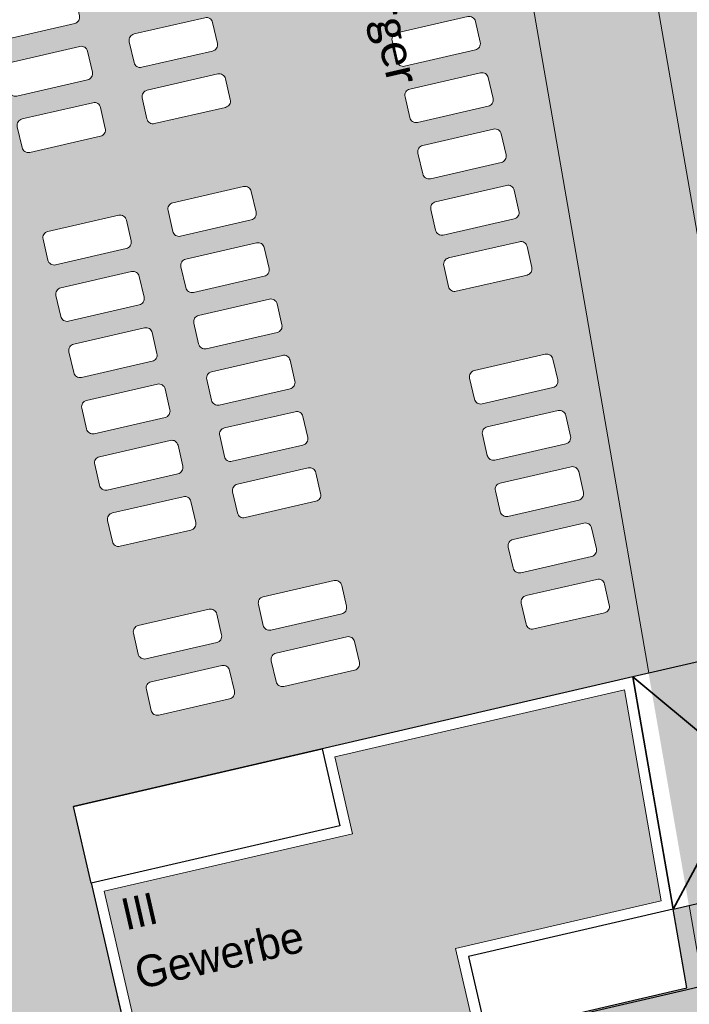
# Model space of a CAD drawing. Header units: metres. Extents: x -862 to 1262, y -354 to 644.
# Tile 231 of 256: x -171 to -140, y 311 to 358. Entities that reach past the tile are written whole.
import ezdxf

# ---------------------------------------------------------------- set-up
doc = ezdxf.new("R2010")
doc.units = ezdxf.units.M
doc.header["$LTSCALE"] = 0.5
doc.set_wipeout_variables(frame=1)
for name, color, linetype in [('BPR_Verkehr_220520', 7, 'Continuous'), ('DZH_Baufelder Nord_220610', 7, 'Continuous'), ('LPB_Freiraum_220609', 7, 'Continuous')]:
    doc.layers.add(name, color=color, linetype=linetype)
doc.styles.add('Calibri Light', font='calibril.ttf')
doc.styles.add('Favorit Std Light', font='txt')

# ---------------------------------------------------------------- blocks, each defined once
blk = doc.blocks.new('Slab (2D)-34')
at = {"color": 255, "linetype": 'Continuous', "lineweight": 25, "transparency": 33554687}
blk.add_wipeout([(-122.992, 237.53), (-119.83, 219.395), (-108.033, 221.483), (-111.172, 239.578)], dxfattribs=at)
at = {"color": 7, "linetype": 'Continuous', "lineweight": 25, "transparency": 33554687, "flags": 128}
blk.add_lwpolyline([(-122.992, 237.53), (-119.83, 219.395), (-108.033, 221.483), (-111.172, 239.578)], close=True, dxfattribs=at)
at = {"color": 255, "linetype": 'Continuous', "lineweight": 25, "transparency": 33554687}
blk.add_wipeout([(-122.992, 237.53), (-119.83, 219.395), (-108.033, 221.483), (-111.172, 239.578)], dxfattribs=at)
at = {"color": 7, "linetype": 'Continuous', "lineweight": 25, "transparency": 33554687, "flags": 128}
blk.add_lwpolyline([(-122.992, 237.53), (-119.83, 219.395), (-108.033, 221.483), (-111.172, 239.578)], close=True, dxfattribs=at)
at = {"color": 255, "linetype": 'Continuous', "lineweight": 25, "transparency": 33554687}
blk.add_wipeout([(-122.992, 237.53), (-119.83, 219.395), (-108.033, 221.483), (-111.172, 239.578)], dxfattribs=at)
at = {"color": 7, "linetype": 'Continuous', "lineweight": 25, "transparency": 33554687, "flags": 128}
blk.add_lwpolyline([(-122.992, 237.53), (-119.83, 219.395), (-108.033, 221.483), (-111.172, 239.578)], close=True, dxfattribs=at)
at = {"color": 255, "linetype": 'Continuous', "lineweight": 25, "transparency": 33554687}
blk.add_wipeout([(-122.992, 237.53), (-119.83, 219.395), (-108.033, 221.483), (-111.172, 239.578)], dxfattribs=at)
at = {"color": 7, "linetype": 'Continuous', "lineweight": 25, "transparency": 33554687, "flags": 128}
blk.add_lwpolyline([(-122.992, 237.53), (-119.83, 219.395), (-108.033, 221.483), (-111.172, 239.578)], close=True, dxfattribs=at)
at = {"color": 255, "linetype": 'Continuous', "lineweight": 25, "transparency": 33554687}
blk.add_wipeout([(-122.992, 237.53), (-119.83, 219.395), (-108.033, 221.483), (-111.172, 239.578)], dxfattribs=at)
at = {"color": 7, "linetype": 'Continuous', "lineweight": 25, "transparency": 33554687, "flags": 128}
blk.add_lwpolyline([(-122.992, 237.53), (-119.83, 219.395), (-108.033, 221.483), (-111.172, 239.578)], close=True, dxfattribs=at)
at = {"color": 255, "linetype": 'Continuous', "lineweight": 25, "transparency": 33554687}
blk.add_wipeout([(-122.992, 237.53), (-119.83, 219.395), (-108.033, 221.483), (-111.172, 239.578)], dxfattribs=at)
at = {"color": 7, "linetype": 'Continuous', "lineweight": 25, "transparency": 33554687, "flags": 128}
blk.add_lwpolyline([(-122.992, 237.53), (-119.83, 219.395), (-108.033, 221.483), (-111.172, 239.578)], close=True, dxfattribs=at)
at = {"color": 255, "linetype": 'Continuous', "lineweight": 25, "transparency": 33554687}
blk.add_wipeout([(-122.992, 237.53), (-119.83, 219.395), (-108.033, 221.483), (-111.172, 239.578)], dxfattribs=at)
at = {"color": 7, "linetype": 'Continuous', "lineweight": 25, "transparency": 33554687, "flags": 128}
blk.add_lwpolyline([(-122.992, 237.53), (-119.83, 219.395), (-108.033, 221.483), (-111.172, 239.578)], close=True, dxfattribs=at)
blk = doc.blocks.new('Slab (2D)-38')
at = {"color": 255, "linetype": 'Continuous', "lineweight": 25, "transparency": 33554687}
blk.add_wipeout([(-143.474, 187.726), (-141.896, 180.906), (-148.716, 179.329), (-147.442, 173.819), (-122.055, 179.692), (-124.226, 192.177)], dxfattribs=at)
at = {"color": 7, "linetype": 'Continuous', "lineweight": 25, "transparency": 33554687, "flags": 128}
blk.add_lwpolyline([(-143.474, 187.726), (-141.896, 180.906), (-148.716, 179.329), (-147.442, 173.819), (-122.055, 179.692), (-124.226, 192.177)], close=True, dxfattribs=at)
at = {"color": 255, "linetype": 'Continuous', "lineweight": 25, "transparency": 33554687}
blk.add_wipeout([(-143.474, 187.726), (-141.896, 180.906), (-148.716, 179.329), (-147.442, 173.819), (-122.055, 179.692), (-124.226, 192.177)], dxfattribs=at)
at = {"color": 7, "linetype": 'Continuous', "lineweight": 25, "transparency": 33554687, "flags": 128}
blk.add_lwpolyline([(-143.474, 187.726), (-141.896, 180.906), (-148.716, 179.329), (-147.442, 173.819), (-122.055, 179.692), (-124.226, 192.177)], close=True, dxfattribs=at)
blk = doc.blocks.new('Slab (2D)-50')
at = {"color": 255, "linetype": 'Continuous', "lineweight": 25, "transparency": 33554687}
blk.add_wipeout([(-124.584, 194.23), (-150.763, 188.176), (-147.442, 173.821), (-122.055, 179.693)], dxfattribs=at)
at = {"color": 7, "linetype": 'Continuous', "lineweight": 25, "transparency": 33554687, "flags": 128}
blk.add_lwpolyline([(-124.584, 194.23), (-150.763, 188.176), (-147.442, 173.821), (-122.055, 179.693)], close=True, dxfattribs=at)
at = {"color": 255, "linetype": 'Continuous', "lineweight": 25, "transparency": 33554687}
blk.add_wipeout([(-124.584, 194.23), (-150.763, 188.176), (-147.442, 173.821), (-122.055, 179.693)], dxfattribs=at)
at = {"color": 7, "linetype": 'Continuous', "lineweight": 25, "transparency": 33554687, "flags": 128}
blk.add_lwpolyline([(-124.584, 194.23), (-150.763, 188.176), (-147.442, 173.821), (-122.055, 179.693)], close=True, dxfattribs=at)
blk = doc.blocks.new('Slab (2D)-51')
at = {"color": 255, "linetype": 'Continuous', "lineweight": 25, "transparency": 33554687}
blk.add_wipeout([(-124.584, 194.23), (-150.763, 188.176), (-147.442, 173.819), (-122.055, 179.692)], dxfattribs=at)
at = {"color": 7, "linetype": 'Continuous', "lineweight": 25, "transparency": 33554687, "flags": 128}
blk.add_lwpolyline([(-124.584, 194.23), (-150.763, 188.176), (-147.442, 173.819), (-122.055, 179.692)], close=True, dxfattribs=at)
at = {"color": 255, "linetype": 'Continuous', "lineweight": 25, "transparency": 33554687}
blk.add_wipeout([(-124.584, 194.23), (-150.763, 188.176), (-147.442, 173.819), (-122.055, 179.692)], dxfattribs=at)
at = {"color": 7, "linetype": 'Continuous', "lineweight": 25, "transparency": 33554687, "flags": 128}
blk.add_lwpolyline([(-124.584, 194.23), (-150.763, 188.176), (-147.442, 173.819), (-122.055, 179.692)], close=True, dxfattribs=at)
at = {"color": 255, "linetype": 'Continuous', "lineweight": 25, "transparency": 33554687}
blk.add_wipeout([(-124.584, 194.23), (-150.763, 188.176), (-147.442, 173.819), (-122.055, 179.692)], dxfattribs=at)
at = {"color": 7, "linetype": 'Continuous', "lineweight": 25, "transparency": 33554687, "flags": 128}
blk.add_lwpolyline([(-124.584, 194.23), (-150.763, 188.176), (-147.442, 173.819), (-122.055, 179.692)], close=True, dxfattribs=at)
blk = doc.blocks.new('Slab (2D)-54')
at = {"color": 255, "linetype": 'Continuous', "lineweight": 25, "transparency": 33554687}
blk.add_wipeout([(-113.959, 185.396), (-115.84, 196.251), (-124.584, 194.23), (-122.696, 183.376)], dxfattribs=at)
at = {"color": 7, "linetype": 'Continuous', "lineweight": 25, "transparency": 33554687, "flags": 128}
blk.add_lwpolyline([(-113.959, 185.396), (-115.84, 196.251), (-124.584, 194.23), (-122.696, 183.376)], close=True, dxfattribs=at)
at = {"color": 255, "linetype": 'Continuous', "lineweight": 25, "transparency": 33554687}
blk.add_wipeout([(-113.959, 185.396), (-115.84, 196.251), (-124.584, 194.23), (-122.696, 183.376)], dxfattribs=at)
at = {"color": 7, "linetype": 'Continuous', "lineweight": 25, "transparency": 33554687, "flags": 128}
blk.add_lwpolyline([(-113.959, 185.396), (-115.84, 196.251), (-124.584, 194.23), (-122.696, 183.376)], close=True, dxfattribs=at)
at = {"color": 255, "linetype": 'Continuous', "lineweight": 25, "transparency": 33554687}
blk.add_wipeout([(-113.959, 185.396), (-115.84, 196.251), (-124.584, 194.23), (-122.696, 183.376)], dxfattribs=at)
at = {"color": 7, "linetype": 'Continuous', "lineweight": 25, "transparency": 33554687, "flags": 128}
blk.add_lwpolyline([(-113.959, 185.396), (-115.84, 196.251), (-124.584, 194.23), (-122.696, 183.376)], close=True, dxfattribs=at)
at = {"color": 255, "linetype": 'Continuous', "lineweight": 25, "transparency": 33554687}
blk.add_wipeout([(-113.959, 185.396), (-115.84, 196.251), (-124.584, 194.23), (-122.696, 183.376)], dxfattribs=at)
at = {"color": 7, "linetype": 'Continuous', "lineweight": 25, "transparency": 33554687, "flags": 128}
blk.add_lwpolyline([(-113.959, 185.396), (-115.84, 196.251), (-124.584, 194.23), (-122.696, 183.376)], close=True, dxfattribs=at)
blk = doc.blocks.new('VERKEHR-Stellplatz (2D)')
at = {"color": 255, "linetype": 'Continuous', "lineweight": 9, "transparency": 33554687}
blk.add_wipeout([(4.2, 1.8), (4.207, 1.8), (4.215, 1.8), (4.222, 1.799), (4.229, 1.799), (4.237, 1.798), (4.244, 1.797), (4.251, 1.796), (4.259, 1.794), (4.266, 1.793), (4.273, 1.791), (4.28, 1.789), (4.287, 1.787), (4.294, 1.785), (4.301, 1.782), (4.308, 1.78), (4.315, 1.777), (4.322, 1.774), (4.328, 1.771), (4.335, 1.768), (4.341, 1.765), (4.348, 1.761), (4.354, 1.757), (4.36, 1.753), (4.367, 1.749), (4.373, 1.745), (4.379, 1.741), (4.385, 1.737), (4.39, 1.732), (4.396, 1.727), (4.401, 1.722), (4.407, 1.717), (4.412, 1.712), (4.417, 1.707), (4.422, 1.701), (4.427, 1.696), (4.432, 1.69), (4.437, 1.685), (4.441, 1.679), (4.445, 1.673), (4.449, 1.667), (4.453, 1.66), (4.457, 1.654), (4.461, 1.648), (4.465, 1.641), (4.468, 1.635), (4.471, 1.628), (4.474, 1.622), (4.477, 1.615), (4.48, 1.608), (4.482, 1.601), (4.485, 1.594), (4.487, 1.587), (4.489, 1.58), (4.491, 1.573), (4.493, 1.566), (4.494, 1.559), (4.496, 1.551), (4.497, 1.544), (4.498, 1.537), (4.499, 1.529), (4.499, 1.522), (4.5, 1.515), (4.5, 1.507), (4.5, 1.5), (4.5, 0.5), (4.5, 0.493), (4.5, 0.485), (4.499, 0.478), (4.499, 0.471), (4.498, 0.463), (4.497, 0.456), (4.496, 0.449), (4.494, 0.441), (4.493, 0.434), (4.491, 0.427), (4.489, 0.42), (4.487, 0.413), (4.485, 0.406), (4.482, 0.399), (4.48, 0.392), (4.477, 0.385), (4.474, 0.378), (4.471, 0.372), (4.468, 0.365), (4.465, 0.359), (4.461, 0.352), (4.457, 0.346), (4.453, 0.34), (4.449, 0.333), (4.445, 0.327), (4.441, 0.321), (4.437, 0.315), (4.432, 0.31), (4.427, 0.304), (4.422, 0.299), (4.417, 0.293), (4.412, 0.288), (4.407, 0.283), (4.401, 0.278), (4.396, 0.273), (4.39, 0.268), (4.385, 0.263), (4.379, 0.259), (4.373, 0.255), (4.367, 0.251), (4.36, 0.247), (4.354, 0.243), (4.348, 0.239), (4.341, 0.235), (4.335, 0.232), (4.328, 0.229), (4.322, 0.226), (4.315, 0.223), (4.308, 0.22), (4.301, 0.218), (4.294, 0.215), (4.287, 0.213), (4.28, 0.211), (4.273, 0.209), (4.266, 0.207), (4.259, 0.206), (4.251, 0.204), (4.244, 0.203), (4.237, 0.202), (4.229, 0.201), (4.222, 0.201), (4.215, 0.2), (4.207, 0.2), (4.2, 0.2), (0.8, 0.2), (0.793, 0.2), (0.785, 0.2), (0.778, 0.201), (0.771, 0.201), (0.763, 0.202), (0.756, 0.203), (0.749, 0.204), (0.741, 0.206), (0.734, 0.207), (0.727, 0.209), (0.72, 0.211), (0.713, 0.213), (0.706, 0.215), (0.699, 0.218), (0.692, 0.22), (0.685, 0.223), (0.678, 0.226), (0.672, 0.229), (0.665, 0.232), (0.659, 0.235), (0.652, 0.239), (0.646, 0.243), (0.64, 0.247), (0.633, 0.251), (0.627, 0.255), (0.621, 0.259), (0.615, 0.263), (0.61, 0.268), (0.604, 0.273), (0.599, 0.278), (0.593, 0.283), (0.588, 0.288), (0.583, 0.293), (0.578, 0.299), (0.573, 0.304), (0.568, 0.31), (0.563, 0.315), (0.559, 0.321), (0.555, 0.327), (0.551, 0.333), (0.547, 0.34), (0.543, 0.346), (0.539, 0.352), (0.535, 0.359), (0.532, 0.365), (0.529, 0.372), (0.526, 0.378), (0.523, 0.385), (0.52, 0.392), (0.518, 0.399), (0.515, 0.406), (0.513, 0.413), (0.511, 0.42), (0.509, 0.427), (0.507, 0.434), (0.506, 0.441), (0.504, 0.449), (0.503, 0.456), (0.502, 0.463), (0.501, 0.471), (0.501, 0.478), (0.5, 0.485), (0.5, 0.493), (0.5, 0.5), (0.5, 1.5), (0.5, 1.507), (0.5, 1.515), (0.501, 1.522), (0.501, 1.529), (0.502, 1.537), (0.503, 1.544), (0.504, 1.551), (0.506, 1.559), (0.507, 1.566), (0.509, 1.573), (0.511, 1.58), (0.513, 1.587), (0.515, 1.594), (0.518, 1.601), (0.52, 1.608), (0.523, 1.615), (0.526, 1.622), (0.529, 1.628), (0.532, 1.635), (0.535, 1.641), (0.539, 1.648), (0.543, 1.654), (0.547, 1.66), (0.551, 1.667), (0.555, 1.673), (0.559, 1.679), (0.563, 1.685), (0.568, 1.69), (0.573, 1.696), (0.578, 1.701), (0.583, 1.707), (0.588, 1.712), (0.593, 1.717), (0.599, 1.722), (0.604, 1.727), (0.61, 1.732), (0.615, 1.737), (0.621, 1.741), (0.627, 1.745), (0.633, 1.749), (0.64, 1.753), (0.646, 1.757), (0.652, 1.761), (0.659, 1.765), (0.665, 1.768), (0.672, 1.771), (0.678, 1.774), (0.685, 1.777), (0.692, 1.78), (0.699, 1.782), (0.706, 1.785), (0.713, 1.787), (0.72, 1.789), (0.727, 1.791), (0.734, 1.793), (0.741, 1.794), (0.749, 1.796), (0.756, 1.797), (0.763, 1.798), (0.771, 1.799), (0.778, 1.799), (0.785, 1.8), (0.793, 1.8), (0.8, 1.8)], dxfattribs=at)
at = {"color": 252, "linetype": 'Continuous', "lineweight": 9, "transparency": 33554687, "flags": 128}
blk.add_lwpolyline([(0.5, 1.5, -0.414214), (0.8, 1.8), (4.2, 1.8, -0.414214), (4.5, 1.5), (4.5, 0.5, -0.414214), (4.2, 0.2), (0.8, 0.2, -0.414214), (0.5, 0.5)], format="xyb", close=True, dxfattribs=at)
blk = doc.blocks.new('Group-21')
at = {"color": 7, "transparency": 33554687, "xscale": -1}
for p, rotation in [((-149.886, 224.767, 8.7), 12.93249678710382), ((-131.134, 223.533, 8.7), 12.93249677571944), ((-147.469, 214.241, 8.7), 12.93249678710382), ((-127.508, 207.744, 8.7), 12.93249677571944), ((-125.091, 197.218, 8.7), 12.93249677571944), ((-142.635, 193.189, 8.7), 12.93249678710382)]:
    blk.add_blockref('VERKEHR-Stellplatz (2D)', p, dxfattribs=dict(at, rotation=rotation))
at = {"color": 7, "transparency": 33554687, "rotation": 12.93249678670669}
for p in [(-148.307, 222.36, 8.7), (-146.494, 214.465, 8.7), (-142.264, 196.044, 8.7)]:
    blk.add_blockref('VERKEHR-Stellplatz (2D)', p, dxfattribs=at)
at = {"color": 7, "transparency": 33554687, "xscale": -1}
for p, rotation in [((-149.282, 222.136, 8.7), 12.93249678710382), ((-130.53, 220.901, 8.7), 12.93249677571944), ((-146.864, 211.61, 8.7), 12.93249678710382), ((-126.904, 205.112, 8.7), 12.93249677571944), ((-143.239, 195.821, 8.7), 12.93249678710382)]:
    blk.add_blockref('VERKEHR-Stellplatz (2D)', p, dxfattribs=dict(at, rotation=rotation))
at = {"color": 7, "transparency": 33554687, "rotation": 12.93249678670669}
for p in [(-147.703, 219.728, 8.7), (-145.89, 211.834, 8.7), (-141.66, 193.413, 8.7)]:
    blk.add_blockref('VERKEHR-Stellplatz (2D)', p, dxfattribs=at)
at = {"color": 7, "transparency": 33554687, "xscale": -1}
for p, rotation in [((-148.677, 219.504, 8.7), 12.93249678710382), ((-129.925, 218.27, 8.7), 12.93249677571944), ((-146.26, 208.978, 8.7), 12.93249678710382), ((-126.3, 202.481, 8.7), 12.93249677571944)]:
    blk.add_blockref('VERKEHR-Stellplatz (2D)', p, dxfattribs=dict(at, rotation=rotation))
at = {"color": 7, "transparency": 33554687, "rotation": 12.93249678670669}
blk.add_blockref('VERKEHR-Stellplatz (2D)', (-145.286, 209.202, 8.7), dxfattribs=at)
at = {"color": 7, "transparency": 33554687, "xscale": -1}
for p, rotation in [((-129.321, 215.638, 8.7), 12.93249677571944), ((-145.656, 206.347, 8.7), 12.93249678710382), ((-125.695, 199.849, 8.7), 12.93249677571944)]:
    blk.add_blockref('VERKEHR-Stellplatz (2D)', p, dxfattribs=dict(at, rotation=rotation))
at = {"color": 7, "transparency": 33554687, "rotation": 12.93249678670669}
blk.add_blockref('VERKEHR-Stellplatz (2D)', (-144.681, 206.571, 8.7), dxfattribs=at)
at = {"color": 7, "transparency": 33554687, "xscale": -1}
for p, rotation in [((-128.717, 213.007, 8.7), 12.93249677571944), ((-145.052, 203.715, 8.7), 12.93249678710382)]:
    blk.add_blockref('VERKEHR-Stellplatz (2D)', p, dxfattribs=dict(at, rotation=rotation))
at = {"color": 7, "transparency": 33554687, "rotation": 12.93249678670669}
blk.add_blockref('VERKEHR-Stellplatz (2D)', (-144.077, 203.939, 8.7), dxfattribs=at)
blk.add_blockref('VERKEHR-Stellplatz (2D)', (-143.473, 201.307, 8.7), dxfattribs=at)
at = {"color": 7, "transparency": 33554687, "xscale": -1, "rotation": 12.93249678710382}
blk.add_blockref('VERKEHR-Stellplatz (2D)', (-144.447, 201.084, 8.7), dxfattribs=at)

msp = doc.modelspace()

# ---------------------------------------------------------------- hatches: boundary and pattern name
at = {"layer": 'DZH_Baufelder Nord_220610', "linetype": 'Continuous', "lineweight": 0, "true_color": 0xfff9e0, "transparency": 33554687}
h = msp.add_hatch(color=7, dxfattribs=at)
edge = h.paths.add_edge_path()
edge.add_line((32.56, 384.381), (26.065, 412.337))
edge.add_line((26.065, 412.337), (-143.044, 383.001))
edge.add_line((-143.044, 383.001), (-131.09, 314.283))
edge.add_line((-131.09, 314.283), (-124.994, 315.694))
edge.add_line((-124.994, 315.694), (-140.132, 312.112))
edge.add_line((-140.132, 312.112), (-222.713, 293.033))
edge.add_line((-222.713, 293.033), (-242.987, 381.316))
edge.add_line((-242.987, 381.316), (-225.133, 380.112))
edge.add_line((-225.133, 380.112), (-225.132, 377.022))
edge.add_line((-225.132, 377.022), (-224.131, 377.064))
edge.add_line((-224.131, 377.064), (-223.131, 377.107))
edge.add_line((-223.131, 377.107), (-222.131, 377.151))
edge.add_line((-222.131, 377.151), (-221.131, 377.196))
edge.add_line((-221.131, 377.196), (-220.131, 377.243))
edge.add_line((-220.131, 377.243), (-219.131, 377.291))
edge.add_line((-219.131, 377.291), (-218.132, 377.34))
edge.add_line((-218.132, 377.34), (-217.132, 377.39))
edge.add_line((-217.132, 377.39), (-217.134, 383.723))
edge.add_line((-217.134, 383.723), (-217.132, 383.797))
edge.add_line((-217.132, 383.797), (-217.131, 380.475))
edge.add_line((-217.131, 380.475), (-213.766, 380.348))
edge.add_line((-213.766, 380.348), (-210.402, 380.221))
edge.add_line((-210.402, 380.221), (-207.037, 380.095))
edge.add_line((-207.037, 380.095), (-203.672, 379.969))
edge.add_line((-203.672, 379.969), (-200.307, 379.843))
edge.add_line((-200.307, 379.843), (-196.942, 379.717))
edge.add_line((-196.942, 379.717), (-193.577, 379.591))
edge.add_line((-193.577, 379.591), (-190.212, 379.466))
edge.add_line((-190.212, 379.466), (-185.332, 379.746))
edge.add_line((-185.332, 379.746), (-180.452, 380.027))
edge.add_line((-180.452, 380.027), (-175.572, 380.309))
edge.add_line((-175.572, 380.309), (-170.692, 380.59))
edge.add_line((-170.692, 380.59), (-165.812, 380.872))
edge.add_line((-165.812, 380.872), (-160.932, 381.154))
edge.add_line((-160.932, 381.154), (-156.052, 381.437))
edge.add_line((-156.052, 381.437), (-151.172, 381.72))
edge.add_line((-151.172, 381.72), (-145.515, 382.701))
edge.add_arc((-592.103, 2940.189), 2596.186, 279.778231, 279.905109, ccw=False)
edge.add_line((-151.179, 381.719), (-146.177, 353.006))
edge.add_line((-146.177, 353.006), (-139.143, 312.527))
edge.add_line((-139.143, 312.527), (-133.533, 313.827))
edge.add_line((-133.533, 313.827), (-145.515, 382.701))
edge.add_line((-145.515, 382.701), (-116.502, 387.734))
edge.add_line((-116.502, 387.734), (48.114, 416.303))
edge.add_line((48.114, 416.303), (50.998, 399.892))
edge.add_line((50.998, 399.892), (101.728, 411.678))
edge.add_line((101.728, 411.678), (102.431, 408.649))
edge.add_line((102.431, 408.649), (123.765, 316.824))
edge.add_line((123.765, 316.824), (90.365, 309.362))
edge.add_line((90.365, 309.362), (78.874, 358.822))
edge.add_line((78.874, 358.822), (104.394, 364.751))
edge.add_line((104.394, 364.751), (101.144, 378.739))
edge.add_line((101.144, 378.739), (50.465, 366.965))
edge.add_line((50.465, 366.965), (46.131, 385.623))
edge.add_line((46.131, 385.623), (37.425, 383.6))
edge.add_line((37.425, 383.6), (8.074, 339.109))
edge.add_line((8.074, 339.109), (8.072, 339.11))
edge.add_line((8.072, 339.11), (8.058, 339.09))
edge.add_arc((-48.597, 275.774), 84.963, 48.1783, 48.19372)
edge.add_line((8.041, 339.105), (7.368, 339.676))
edge.add_line((7.368, 339.676), (7.377, 339.688))
edge.add_line((7.377, 339.688), (4.612, 341.986))
edge.add_line((4.612, 341.986), (32.56, 384.381))

# ---------------------------------------------------------------- linework, layer by layer
at = {"layer": 'DZH_Baufelder Nord_220610', "color": 14, "linetype": 'Continuous', "lineweight": 5, "true_color": 0x9f0000, "transparency": 33554687, "elevation": -12285434.42, "flags": 128}
msp.add_lwpolyline([(-175.572, 380.309), (-170.692, 380.59), (-165.812, 380.872), (-160.932, 381.154), (-156.052, 381.437), (-151.172, 381.72), (-145.515, 382.701, -0.000554), (-151.179, 381.719), (-146.177, 353.006), (-139.143, 312.527), (-133.533, 313.827), (-145.515, 382.701), (-116.502, 387.734), (48.114, 416.303)], format="xyb", dxfattribs=at)
msp.add_lwpolyline([(26.065, 412.337), (-143.044, 383.001), (-131.09, 314.283), (-124.994, 315.694), (-140.132, 312.112), (-222.713, 293.033)], dxfattribs=at)

# ---------------------------------------------------------------- next in the draw order: block references
at = {"layer": 'DZH_Baufelder Nord_220610', "color": 7, "transparency": 33554687}
for name in ['Slab (2D)-34', 'Slab (2D)-38']:
    msp.add_blockref(name, (-17.817, 132.56), dxfattribs=at)

# ---------------------------------------------------------------- next in the draw order: block references
msp.add_blockref('Slab (2D)-50', (-17.817, 132.56), dxfattribs=at)

# ---------------------------------------------------------------- next in the draw order: block references
msp.add_blockref('Slab (2D)-51', (-17.817, 132.56), dxfattribs=at)

# ---------------------------------------------------------------- next in the draw order: block references
msp.add_blockref('Slab (2D)-54', (-17.817, 132.56), dxfattribs=at)

# ---------------------------------------------------------------- next in the draw order: texts
at = {"layer": 'DZH_Baufelder Nord_220610', "color": 7, "transparency": 33554687, "insert": (-166.471, 316.376), "char_height": 1.4773, "attachment_point": 1, "rotation": 12.9325, "line_spacing_factor": 1.147995, "style": 'Favorit Std Light'}
msp.add_mtext('III\\PGewerbe\\P', dxfattribs=at)

# ---------------------------------------------------------------- next in the draw order: wipeouts: each hides what was drawn before it
at = {"color": 255, "linetype": 'Continuous', "lineweight": 25, "transparency": 33554687}
msp.add_wipeout([(-168.58, 320.735), (-156.949, 323.426), (-156.118, 319.837), (-167.75, 317.146)], dxfattribs=at).translate(0, 0, 8.7).dxf.layer = 'DZH_Baufelder Nord_220610'

# ---------------------------------------------------------------- next in the draw order: linework, layer by layer
at = {"layer": 'DZH_Baufelder Nord_220610', "color": 251, "linetype": 'Continuous', "lineweight": 35, "true_color": 0x595959, "transparency": 33554687}
for p, q in [((-140.513, 315.936, 8.7), (-133.657, 328.811, 8.7)), ((-142.401, 326.789, 8.7), (-131.776, 317.956, 8.7))]:
    msp.add_line(p, q, dxfattribs=at)
at = {"layer": 'DZH_Baufelder Nord_220610', "color": 7, "linetype": 'Continuous', "lineweight": 25, "transparency": 33554687, "flags": 128}
msp.add_lwpolyline([(-168.58, 320.735), (-156.949, 323.426), (-156.118, 319.837), (-167.75, 317.146)], close=True, dxfattribs=at)

# ---------------------------------------------------------------- next in the draw order: wipeouts: each hides what was drawn before it
at = {"color": 255, "linetype": 'Continuous', "lineweight": 25, "transparency": 33554687}
msp.add_wipeout([(-140.513, 315.936), (-150.101, 313.719), (-149.26, 310.08), (-139.872, 312.252)], dxfattribs=at).translate(0, 0, 8.7).dxf.layer = 'DZH_Baufelder Nord_220610'

# ---------------------------------------------------------------- next in the draw order: hatches: boundary and pattern name
at = {"layer": 'DZH_Baufelder Nord_220610', "linetype": 'Continuous', "lineweight": 0, "true_color": 0xfbf8f0, "transparency": 33554661}
msp.add_hatch(color=7, dxfattribs=at).paths.add_polyline_path([(-155.519, 319.463), (-167.15, 316.772), (-164.885, 306.979), (-149.86, 310.455), (-150.701, 314.094), (-141.087, 316.316), (-142.803, 326.183), (-156.349, 323.051)])
at = {"layer": 'LPB_Freiraum_220609', "linetype": 'Continuous', "lineweight": 0, "true_color": 0xece5cf, "transparency": 33554687}
h = msp.add_hatch(color=254, dxfattribs=at)
h.paths.add_polyline_path([(-123.461, 316.048), (-140.13, 312.104), (-258.243, 284.817), (-285.645, 278.471), (-285.697, 278.189), (-285.734, 277.904), (-285.758, 277.618), (-285.766, 277.33), (-285.76, 277.043), (-285.74, 276.756), (-285.705, 276.471), (-285.656, 276.188), (-283.229, 265.789), (-282.228, 261.46), (-274.062, 263.315), (-273.044, 262.722), (-272.063, 262.071), (-271.12, 261.364), (-270.22, 260.604), (-269.365, 259.793), (-268.558, 258.935), (-267.803, 258.031), (-267.101, 257.085), (-252.609, 260.428), (-132.706, 288.187), (-132.308, 290.561), (-131.847, 292.924), (-131.322, 295.273), (-130.734, 297.607), (-130.084, 299.925), (-129.372, 302.224), (-128.598, 304.503), (-127.972, 306.196), (-127.876, 306.201), (-127.971, 306.198), (-127.972, 306.196), (-128.935, 306.139), (-129.459, 306.154), (-127.971, 306.198), (-127.763, 306.761), (-127.287, 307.949), (-126.793, 309.13), (-126.281, 310.304), (-125.752, 311.469), (-125.205, 312.627), (-124.641, 313.776), (-124.06, 314.917)])
h.paths.add_polyline_path([(-233.431, 268.471), (-232.754, 265.548), (-233.242, 265.435), (-251.265, 261.264), (-251.942, 264.186), (-242.686, 266.329)])
h.paths.add_polyline_path([(-227.96, 269.225), (-227.509, 267.276), (-229.457, 266.825), (-229.908, 268.774)])
h.paths.add_polyline_path([(-243.889, 270.414), (-243.325, 267.978), (-243.812, 267.865), (-244.376, 270.301)])
h.paths.add_polyline_path([(-249.998, 271.308), (-249.547, 269.359), (-251.495, 268.908), (-251.946, 270.857)])
h.paths.add_polyline_path([(-243.178, 272.887), (-242.727, 270.938), (-244.676, 270.487), (-245.127, 272.436)])
h.paths.add_polyline_path([(-206.152, 274.786), (-205.476, 271.863), (-205.963, 271.751), (-223.987, 267.579), (-224.663, 270.502), (-215.408, 272.644)])
h.paths.add_polyline_path([(-245.016, 275.286), (-244.453, 272.851), (-244.94, 272.738), (-245.503, 275.173)])
h.paths.add_polyline_path([(-150.515, 297.16), (-148.823, 289.852), (-151.515, 289.229), (-152.812, 294.833), (-153.095, 296.049), (-172.579, 291.539), (-171, 284.719), (-171.243, 284.662), (-194.126, 279.366), (-194.633, 281.559), (-195.704, 286.187), (-220.304, 280.493), (-219.909, 278.787), (-219.007, 274.889), (-218.725, 273.672), (-219.7, 273.446), (-241.864, 268.316), (-242.258, 270.021), (-242.371, 270.508), (-243.555, 275.624), (-240.876, 276.244), (-239.692, 271.128), (-239.297, 269.423), (-219.812, 273.934), (-220.094, 275.151), (-221.109, 279.535), (-221.391, 280.754), (-193.382, 287.238), (-193.138, 287.294), (-191.559, 280.473), (-173.779, 284.588), (-175.358, 291.409), (-153.694, 296.424)])
h.paths.add_polyline_path([(-251.576, 278.128), (-251.125, 276.179), (-253.074, 275.728), (-253.525, 277.677)])
h.paths.add_polyline_path([(-244.757, 279.706), (-244.306, 277.758), (-246.254, 277.307), (-246.705, 279.255)])
h.paths.add_polyline_path([(-249.448, 280.544), (-249.35, 280.534), (-249.256, 280.506), (-249.17, 280.459), (-249.094, 280.397), (-249.032, 280.321), (-248.986, 280.235), (-248.957, 280.141), (-248.948, 280.044), (-248.957, 279.946), (-248.986, 279.852), (-249.032, 279.766), (-249.094, 279.69), (-249.17, 279.628), (-249.256, 279.582), (-249.35, 279.553), (-249.448, 279.544), (-249.545, 279.553), (-249.639, 279.582), (-249.726, 279.628), (-249.801, 279.69), (-249.864, 279.766), (-249.91, 279.852), (-249.938, 279.946), (-249.948, 280.044), (-249.938, 280.141), (-249.91, 280.235), (-249.864, 280.321), (-249.801, 280.397), (-249.726, 280.459), (-249.639, 280.506), (-249.545, 280.534)])
h.paths.add_polyline_path([(-144.776, 288.995), (-144.099, 286.072), (-144.586, 285.96), (-162.61, 281.788), (-163.286, 284.711), (-154.031, 286.853)])
h.paths.add_polyline_path([(-139.305, 289.749), (-138.854, 287.8), (-140.802, 287.349), (-141.253, 289.298)])
h.paths.add_polyline_path([(-137.171, 292.118), (-137.074, 292.108), (-136.98, 292.08), (-136.893, 292.034), (-136.818, 291.972), (-136.756, 291.896), (-136.709, 291.809), (-136.681, 291.716), (-136.671, 291.618), (-136.681, 291.52), (-136.709, 291.427), (-136.756, 291.34), (-136.818, 291.264), (-136.893, 291.202), (-136.98, 291.156), (-137.074, 291.128), (-137.171, 291.118), (-137.269, 291.128), (-137.363, 291.156), (-137.449, 291.202), (-137.525, 291.264), (-137.587, 291.34), (-137.633, 291.427), (-137.662, 291.52), (-137.671, 291.618), (-137.662, 291.716), (-137.633, 291.809), (-137.587, 291.896), (-137.525, 291.972), (-137.449, 292.034), (-137.363, 292.08), (-137.269, 292.108)])
h.paths.add_polyline_path([(-147.439, 292.738), (-146.875, 290.303), (-147.362, 290.19), (-147.926, 292.625)])
h.paths.add_polyline_path([(-147.703, 294.99), (-147.252, 293.041), (-149.201, 292.59), (-149.652, 294.539)])
h.paths.add_polyline_path([(-140.883, 296.568), (-140.432, 294.62), (-142.381, 294.169), (-142.832, 296.117)])
h.paths.add_polyline_path([(-148.566, 297.611), (-148.003, 295.175), (-148.49, 295.062), (-149.053, 297.498)])
h.paths.add_polyline_path([(-162.921, 298.652), (-162.47, 296.703), (-164.419, 296.252), (-164.87, 298.201)])
h.paths.add_polyline_path([(-167.604, 299.455), (-167.507, 299.445), (-167.413, 299.417), (-167.327, 299.371), (-167.251, 299.308), (-167.189, 299.233), (-167.142, 299.146), (-167.114, 299.052), (-167.104, 298.955), (-167.114, 298.857), (-167.142, 298.764), (-167.189, 298.677), (-167.251, 298.601), (-167.327, 298.539), (-167.413, 298.493), (-167.507, 298.464), (-167.604, 298.455), (-167.702, 298.464), (-167.796, 298.493), (-167.882, 298.539), (-167.958, 298.601), (-168.02, 298.677), (-168.066, 298.764), (-168.095, 298.857), (-168.104, 298.955), (-168.095, 299.052), (-168.066, 299.146), (-168.02, 299.233), (-167.958, 299.308), (-167.882, 299.371), (-167.796, 299.417), (-167.702, 299.445)])
h.paths.add_polyline_path([(-147.933, 302.634), (-147.257, 299.712), (-158.948, 297.006), (-159.624, 299.928), (-153.779, 301.281)])
h.paths.add_polyline_path([(-142.462, 303.388), (-142.011, 301.44), (-143.96, 300.989), (-144.411, 302.937)])
h.paths.add_polyline_path([(-140.323, 305.759), (-140.226, 305.749), (-140.132, 305.721), (-140.045, 305.674), (-139.97, 305.612), (-139.907, 305.536), (-139.861, 305.45), (-139.833, 305.356), (-139.823, 305.259), (-139.833, 305.161), (-139.861, 305.067), (-139.907, 304.981), (-139.97, 304.905), (-140.045, 304.843), (-140.132, 304.797), (-140.226, 304.768), (-140.323, 304.759), (-140.421, 304.768), (-140.514, 304.797), (-140.601, 304.843), (-140.677, 304.905), (-140.739, 304.981), (-140.785, 305.067), (-140.813, 305.161), (-140.823, 305.259), (-140.813, 305.356), (-140.785, 305.45), (-140.739, 305.536), (-140.677, 305.612), (-140.601, 305.674), (-140.514, 305.721), (-140.421, 305.749)])

# ---------------------------------------------------------------- next in the draw order: linework, layer by layer
at = {"layer": 'DZH_Baufelder Nord_220610', "color": 9, "linetype": 'Continuous', "lineweight": 9, "transparency": 33554661, "flags": 128}
msp.add_lwpolyline([(-155.519, 319.463), (-167.15, 316.772), (-164.885, 306.979), (-149.86, 310.455), (-150.701, 314.094), (-141.087, 316.316), (-142.803, 326.183), (-156.349, 323.051)], close=True, dxfattribs=at)
at = {"layer": 'DZH_Baufelder Nord_220610', "color": 7, "linetype": 'Continuous', "lineweight": 25, "transparency": 33554687, "flags": 128}
msp.add_lwpolyline([(-140.513, 315.936), (-150.101, 313.719), (-149.26, 310.08), (-139.872, 312.252)], close=True, dxfattribs=at)
at = {"layer": 'LPB_Freiraum_220609', "color": 255, "linetype": 'Continuous', "lineweight": 9, "transparency": 33554687, "elevation": 62.7, "flags": 128}
msp.add_lwpolyline([(-285.656, 276.188), (-285.656, 276.188, -0.101212), (-285.645, 278.471), (-285.645, 278.471), (-258.241, 284.817), (-258.243, 284.817), (-140.13, 312.104), (-123.461, 316.048), (-123.461, 316.048, 0.030133), (-127.763, 306.761), (-127.763, 306.761, 0.053857), (-132.706, 288.187), (-252.609, 260.428), (-267.101, 257.085), (-267.101, 257.085, 0.11608), (-274.062, 263.315), (-274.062, 263.315), (-282.228, 261.46), (-283.229, 265.789), (-285.656, 276.188), (-283.231, 265.798)], format="xyb", dxfattribs=at)

# ---------------------------------------------------------------- next in the draw order: block references
at = {"layer": 'DZH_Baufelder Nord_220610', "color": 7, "transparency": 33554687}
msp.add_blockref('Group-21', (-17.817, 132.56), dxfattribs=at)

# ---------------------------------------------------------------- next in the draw order: hatches: boundary and pattern name
at = {"layer": 'BPR_Verkehr_220520', "linetype": 'Continuous', "lineweight": 0, "true_color": 0xf7dcdc, "transparency": 33554687}
h = msp.add_hatch(color=254, dxfattribs=at)
edge = h.paths.add_edge_path()
edge.add_line((-151.179, 381.619), (-146.177, 352.906))
edge.add_line((-146.177, 352.906), (-139.143, 312.427))
edge.add_line((-139.143, 312.427), (-133.533, 313.727))
edge.add_line((-133.533, 313.727), (-145.515, 382.601))
edge.add_line((-145.515, 382.601), (-145.515, 382.601))
edge.add_arc((-592.203, 2940.665), 2596.771, 279.778245, 279.905095, ccw=False)
edge.add_line((-151.179, 381.619), (-151.179, 381.619))

# ---------------------------------------------------------------- next in the draw order: texts
at = {"layer": 'DZH_Baufelder Nord_220610', "color": 7, "transparency": 33554687, "insert": (-158.412, 381.263), "char_height": 1.55948, "width": 44.77665, "attachment_point": 1, "rotation": 282.9325, "line_spacing_factor": 1.163781, "style": 'Calibri Light'}
msp.add_mtext('65 Stellplätze Nahversorger', dxfattribs=at)

doc.saveas('drawing.dxf')
